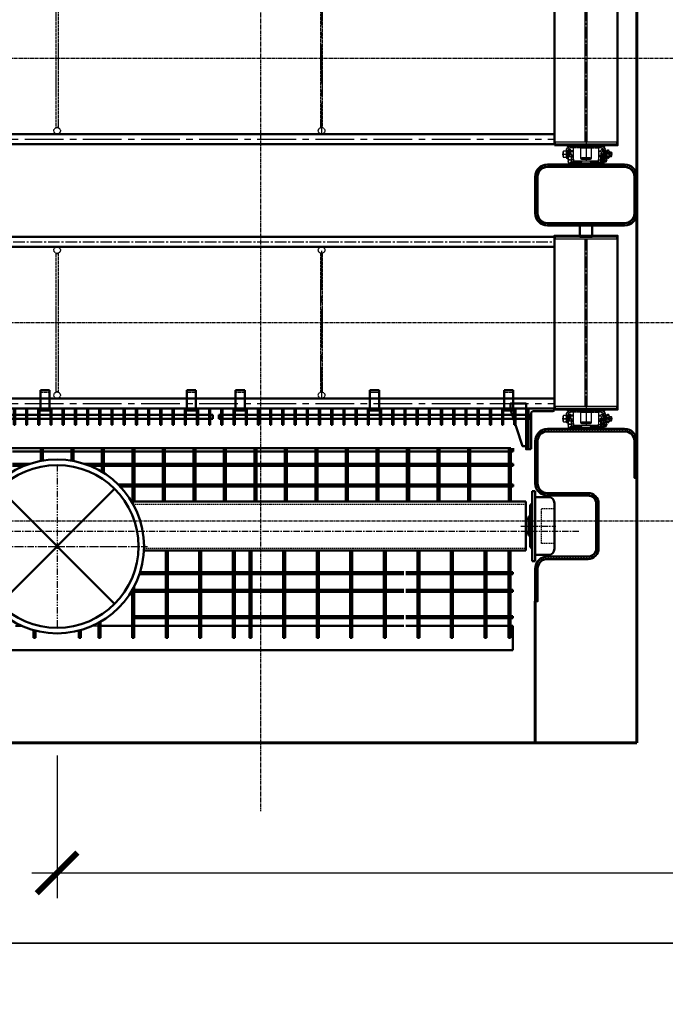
# Model space of a CAD drawing. Header units: millimetres. Extents: x 42975 to 708721, y 118172 to 172014.
# Tile 8 of 256: x 312515 to 315689, y 128886 to 133727. Entities that reach past the tile are written whole.
import ezdxf

# ---------------------------------------------------------------- set-up
doc = ezdxf.new("R2010")
doc.units = ezdxf.units.MM
for name, pattern in [('CENTER', [50.8, 31.75, -6.35, 6.35, -6.35]), ('CENTER2', [28.575, 19.05, -3.175, 3.175, -3.175]), ('HIDDEN', [9.525, 6.35, -3.175]), ('PHANTOM', [63.5, 31.75, -6.35, 6.35, -6.35, 6.35, -6.35]), ('осевая', [50.8, 31.75, -6.35, 6.35, -6.35]), ('штриховая 04-2', [6, 4, -2])]:
    doc.linetypes.add(name, pattern=pattern)
doc.layers.get('Defpoints').update_dxf_attribs({"color": 8})
for name, color, linetype in [('Cen', 5, 'CENTER'), ('Hide', 2, 'HIDDEN'), ('Phan', 5, 'PHANTOM'), ('ОЗиМ Оси', 4, 'CENTER2'), ('ОЗИМ_Размеры', 7, 'Continuous')]:
    doc.layers.add(name, color=color, linetype=linetype)
for name, color, linetype, lineweight in [('ГТО-2_Бетон_060', 3, 'Continuous', 60), ('ГТО-2_Линии_035', 2, 'Continuous', 35), ('ГТО-2_Оси_025', 6, 'осевая', 25), ('ОЗиМ Линии', 7, 'Continuous', 25), ('ОЗиМ Металл', 1, 'Continuous', 50), ('ОЗиМ Металл штрих', 230, 'штриховая 04-2', 25), ('ОЗиМ Размеры', 2, 'Continuous', 25), ('ОЗИМ_Штриховка', 252, 'Continuous', 18)]:
    doc.layers.add(name, color=color, linetype=linetype, lineweight=lineweight)
doc.styles.add('RomanS', font='romans.shx', dxfattribs={"width": 0.7})
doc.dimstyles.new('M100', dxfattribs={"dimscale": 100, "dimtxt": 3, "dimasz": 2, "dimexe": 1.25, "dimexo": 0.625, "dimtad": 3, "dimtoh": 1, "dimdec": 0, "dimtxsty": 'RomanS', "dimblk": 'OBLIQUE', "dimcen": 3, "dimclrt": 2, "dimaunit": 1, "dimadec": 4, "dimazin": 0, "dimtfac": 1, "dimtdec": 0, "dimtmove": 0, "dimatfit": 3, "dimfxl": 1, "dimtfill": 1, "dimarcsym": 0})
doc.dimstyles.new('MOSOBL 1-100 (мм)', dxfattribs={"dimscale": 100, "dimtxt": 3, "dimasz": 2, "dimexe": 1.25, "dimexo": 0.625, "dimtad": 1, "dimdec": 0, "dimzin": 9, "dimtxsty": 'RomanS', "dimblk": 'ARCHTICK', "dimcen": 2.5, "dimdle": 1.25, "dimclrd": 7, "dimclre": 7, "dimclrt": 2, "dimadec": 0, "dimazin": 0, "dimtfac": 1, "dimtdec": 0, "dimtmove": 1, "dimatfit": 3, "dimfxl": 1, "dimtfill": 1, "dimlwd": 25, "dimlwe": 25, "dimarcsym": 0})

# ---------------------------------------------------------------- blocks, each defined once
blk = doc.blocks.new('_Oblique')
at = {"color": 0, "linetype": 'ByBlock', "lineweight": -2}
blk.add_line((-0.5, -0.5), (0.5, 0.5), dxfattribs=at)
blk = doc.blocks.new('*D51')
at = {"layer": 'Defpoints', "color": 0, "transparency": 16777216}
for p in [(370324.6, 134437.2), (307024.6, 128737.2), (370324.6, 121155.3)]:
    blk.add_point(p, dxfattribs=at)
at = {"layer": 'ОЗИМ_Размеры', "color": 0, "lineweight": -2, "transparency": 16777216}
for p, q in [((370324.6, 134374.7), (370324.6, 121030.3)), ((307024.6, 128674.7), (307024.6, 121030.3)), ((307024.6, 121155.3), (370324.6, 121155.3))]:
    blk.add_line(p, q, dxfattribs=at)
at = {"layer": 'ОЗИМ_Размеры', "color": 0, "lineweight": -2, "transparency": 16777216, "xscale": 200, "yscale": 200, "zscale": 200, "rotation": 180}
blk.add_blockref('_Oblique', (307024.6, 121155.3), dxfattribs=at)
at = {"layer": 'ОЗИМ_Размеры', "color": 0, "lineweight": -2, "transparency": 16777216, "xscale": 200, "yscale": 200, "zscale": 200}
blk.add_blockref('_Oblique', (370324.6, 121155.3), dxfattribs=at)
at = {"layer": 'ОЗИМ_Размеры', "color": 2, "transparency": 16777216, "insert": (338674.6, 121367.8), "char_height": 300, "attachment_point": 5, "style": 'RomanS', "bg_fill": 3, "box_fill_scale": 1.1, "bg_fill_color": 256, "bg_fill_true_color": 13158600, "bg_fill_transparency": 0}
blk.add_mtext('63300', dxfattribs=at)
blk = doc.blocks.new('A$C1C0F1248')
at = {"layer": 'Cen'}
for p, q in [((2741.5, -772.7, 0), (-2193.5, -773.1, 0)), ((2456.5, -745.9, 0), (2628.9, -745.9, 0)), ((-274, -845.9, 0), (624.4, -845.9, 0))]:
    blk.add_line(p, q, dxfattribs=at)
at = {"layer": 'Hide'}
for p, q in [((550, -637.9, 0), (2481.5, -637.9, 0)), ((2621.5, -660.9, 0), (2557.8, -660.9, 0)), ((2557.8, -830.9, 0), (2557.8, -660.9, 0)), ((604, -853.9, 0), (2481.5, -853.9, 0)), ((2621.5, -830.9, 0), (2557.8, -830.9, 0))]:
    blk.add_line(p, q, dxfattribs=at)
at = {"layer": 'Phan'}
for p, q in [((96.5, -362.9, 0), (106.5, -362.9, 0)), ((176.5, -445.9, 0), (176.5, -1245.9, 0)), ((-223.5, -845.9, 0), (576.5, -845.9, 0)), ((540.7, -1069.9, 0), (545.5, -1069.9, 0)), ((540.7, -1198.8, 0), (545.5, -1198.8, 0)), ((351.6, -1235.9, 0), (380.5, -1235.9, 0))]:
    blk.add_line(p, q, dxfattribs=at)
at = {"layer": 'ОЗиМ Металл'}
for p, q in [((-2043.5, -362.9, 0), (2396.5, -362.9, 0)), ((-43.5, -378.9, 0), (96.5, -378.9, 0)), ((96.5, -362.9, 0), (96.5, -426, 0)), ((106.5, -424.2, 0), (106.5, -362.9, 0)), ((106.5, -378.9, 0), (246.5, -378.9, 0)), ((256.5, -362.9, 0), (246.5, -362.9, 0)), ((246.5, -424.2, 0), (246.5, -362.9, 0)), ((256.5, -362.9, 0), (256.5, -426, 0)), ((256.5, -378.9, 0), (396.5, -378.9, 0)), ((406.5, -362.9, 0), (396.5, -362.9, 0)), ((396.5, -479.4, 0), (396.5, -362.9, 0)), ((406.5, -362.9, 0), (406.5, -485.6, 0)), ((406.5, -378.9, 0), (546.5, -378.9, 0)), ((556.5, -362.9, 0), (546.5, -362.9, 0)), ((546.5, -625.9, 0), (546.5, -362.9, 0)), ((556.5, -362.9, 0), (556.5, -625.9, 0)), ((556.5, -378.9, 0), (696.5, -378.9, 0)), ((706.5, -362.9, 0), (696.5, -362.9, 0)), ((696.5, -625.9, 0), (696.5, -362.9, 0)), ((706.5, -362.9, 0), (706.5, -625.9, 0)), ((706.5, -378.9, 0), (846.5, -378.9, 0)), ((856.5, -362.9, 0), (846.5, -362.9, 0)), ((846.5, -625.9, 0), (846.5, -362.9, 0)), ((856.5, -362.9, 0), (856.5, -625.9, 0)), ((856.5, -378.9, 0), (996.5, -378.9, 0)), ((1006.5, -362.9, 0), (996.5, -362.9, 0)), ((996.5, -625.9, 0), (996.5, -362.9, 0)), ((1006.5, -362.9, 0), (1006.5, -625.9, 0)), ((1006.5, -378.9, 0), (1146.5, -378.9, 0)), ((1156.5, -362.9, 0), (1146.5, -362.9, 0)), ((1146.5, -625.9, 0), (1146.5, -362.9, 0)), ((1156.5, -362.9, 0), (1156.5, -625.9, 0)), ((1156.5, -378.9, 0), (1446.5, -378.9, 0)), ((1306.5, -362.9, 0), (1296.5, -362.9, 0)), ((1296.5, -625.9, 0), (1296.5, -362.9, 0)), ((1306.5, -362.9, 0), (1306.5, -625.9, 0)), ((1456.5, -362.9, 0), (1446.5, -362.9, 0)), ((1446.5, -625.9, 0), (1446.5, -362.9, 0)), ((1456.5, -362.9, 0), (1456.5, -625.9, 0)), ((1456.5, -378.9, 0), (1596.5, -378.9, 0)), ((1606.5, -362.9, 0), (1596.5, -362.9, 0)), ((1596.5, -625.9, 0), (1596.5, -362.9, 0)), ((1606.5, -362.9, 0), (1606.5, -625.9, 0)), ((1606.5, -378.9, 0), (1746.5, -378.9, 0)), ((1756.5, -362.9, 0), (1746.5, -362.9, 0)), ((1746.5, -625.9, 0), (1746.5, -362.9, 0)), ((1756.5, -362.9, 0), (1756.5, -625.9, 0)), ((1756.5, -378.9, 0), (1896.5, -378.9, 0)), ((1906.5, -362.9, 0), (1896.5, -362.9, 0)), ((1896.5, -625.9, 0), (1896.5, -362.9, 0)), ((1906.5, -362.9, 0), (1906.5, -625.9, 0)), ((1906.5, -378.9, 0), (2396.5, -378.9, 0)), ((2046.5, -625.9, 0), (2046.5, -362.9, 0)), ((2056.5, -362.9, 0), (2056.5, -625.9, 0)), ((2196.5, -625.9, 0), (2196.5, -362.9, 0)), ((2206.5, -362.9, 0), (2206.5, -625.9, 0)), ((2406.5, -362.9, 0), (2396.5, -362.9, 0)), ((2396.5, -625.9, 0), (2396.5, -362.9, 0)), ((2406.5, -362.9, 0), (2406.5, -625.9, 0)), ((2406.5, -378.9, 0), (2418.5, -378.9, 0)), ((2418.5, -362.9, 0), (2418.5, -378.9, 0)), ((-43.5, -439.4, 0), (44.2, -439.4, 0)), ((-43.5, -449.4, 0), (16.7, -449.4, 0)), ((308.9, -439.4, 0), (396.5, -439.4, 0)), ((336.3, -449.4, 0), (396.5, -449.4, 0)), ((406.5, -439.4, 0), (546.5, -439.4, 0)), ((406.5, -449.4, 0), (546.5, -449.4, 0)), ((556.5, -439.4, 0), (696.5, -439.4, 0)), ((556.5, -449.4, 0), (696.5, -449.4, 0)), ((706.5, -439.4, 0), (846.5, -439.4, 0)), ((706.5, -449.4, 0), (846.5, -449.4, 0)), ((856.5, -439.4, 0), (996.5, -439.4, 0)), ((856.5, -449.4, 0), (996.5, -449.4, 0)), ((1006.5, -439.4, 0), (1146.5, -439.4, 0)), ((1006.5, -449.4, 0), (1146.5, -449.4, 0)), ((1156.5, -439.4, 0), (1296.5, -439.4, 0)), ((1156.5, -449.4, 0), (1296.5, -449.4, 0)), ((1306.5, -439.4, 0), (1446.5, -439.4, 0)), ((1306.5, -449.4, 0), (1446.5, -449.4, 0)), ((1456.5, -439.4, 0), (1596.5, -439.4, 0)), ((1456.5, -449.4, 0), (1596.5, -449.4, 0)), ((1606.5, -439.4, 0), (1746.5, -439.4, 0)), ((1606.5, -449.4, 0), (1746.5, -449.4, 0)), ((1756.5, -439.4, 0), (1896.5, -439.4, 0)), ((1756.5, -449.4, 0), (1896.5, -449.4, 0)), ((1906.5, -439.4, 0), (2396.5, -439.4, 0)), ((1906.5, -449.4, 0), (2396.5, -449.4, 0)), ((2418.5, -439.4, 0), (2406.5, -439.4, 0)), ((2418.5, -449.4, 0), (2406.5, -449.4, 0)), ((2418.5, -439.4, 0), (2418.5, -449.4, 0)), ((-106.3, -1128.8, 0), (459.4, -563.1, 0)), ((459.4, -1128.8, 0), (-106.3, -563.1, 0)), ((459.4, -1128.8, 0), (-106.3, -563.1, 0)), ((459.4, -1128.8, 0), (-106.3, -563.1, 0)), ((476.1, -540.9, 0), (546.5, -540.9, 0)), ((485.9, -550.9, 0), (546.5, -550.9, 0)), ((556.5, -540.9, 0), (696.5, -540.9, 0)), ((556.5, -550.9, 0), (696.5, -550.9, 0)), ((706.5, -540.9, 0), (846.5, -540.9, 0)), ((706.5, -550.9, 0), (846.5, -550.9, 0)), ((856.5, -540.9, 0), (996.5, -540.9, 0)), ((856.5, -550.9, 0), (996.5, -550.9, 0)), ((1006.5, -540.9, 0), (1146.5, -540.9, 0)), ((1006.5, -550.9, 0), (1146.5, -550.9, 0)), ((1156.5, -540.9, 0), (1296.5, -540.9, 0)), ((1156.5, -550.9, 0), (1296.5, -550.9, 0)), ((1306.5, -540.9, 0), (1446.5, -540.9, 0)), ((1306.5, -550.9, 0), (1446.5, -550.9, 0)), ((1456.5, -540.9, 0), (1596.5, -540.9, 0)), ((1456.5, -550.9, 0), (1596.5, -550.9, 0)), ((1606.5, -540.9, 0), (1746.5, -540.9, 0)), ((1606.5, -550.9, 0), (1746.5, -550.9, 0)), ((1756.5, -540.9, 0), (1896.5, -540.9, 0)), ((1756.5, -550.9, 0), (1896.5, -550.9, 0)), ((1906.5, -540.9, 0), (2396.5, -540.9, 0)), ((1906.5, -550.9, 0), (2396.5, -550.9, 0)), ((2418.5, -540.9, 0), (2406.5, -540.9, 0)), ((2418.5, -550.9, 0), (2406.5, -550.9, 0)), ((2418.5, -540.9, 0), (2418.5, -550.9, 0)), ((2511.5, -573.9, 0), (2511.5, -745.9, 0)), ((2526.5, -573.9, 0), (2511.5, -573.9, 0)), ((2526.5, -745.9, 0), (2526.5, -573.9, 0)), ((543.1, -625.9, 0), (2481.5, -625.9, 0)), ((2481.5, -865.9, 0), (2481.5, -625.9, 0)), ((2591.5, -603.9, 0), (2526.5, -603.9, 0)), ((2501.5, -643.9, 0), (2511.5, -633.9, 0)), ((2501.5, -643.9, 0), (2501.5, -745.9, 0)), ((2511.5, -633.9, 0), (2511.5, -633.9, 0)), ((2621.5, -745.9, 0), (2621.5, -633.9, 0)), ((2493.5, -710.9, 0), (2481.5, -710.9, 0)), ((2493.5, -698.9, 0), (2493.5, -745.9, 0)), ((2501.5, -698.9, 0), (2493.5, -698.9, 0)), ((2501.5, -745.9, 0), (2501.5, -698.9, 0)), ((2493.5, -792.9, 0), (2493.5, -745.9, 0)), ((2501.5, -847.9, 0), (2501.5, -745.9, 0)), ((2501.5, -745.9, 0), (2501.5, -792.9, 0)), ((2511.5, -917.9, 0), (2511.5, -745.9, 0)), ((2526.5, -745.9, 0), (2526.5, -917.9, 0)), ((2621.5, -745.9, 0), (2621.5, -857.9, 0)), ((2493.5, -780.9, 0), (2481.5, -780.9, 0)), ((2501.5, -792.9, 0), (2493.5, -792.9, 0)), ((603.6, -865.9, 0), (2481.5, -865.9, 0)), ((710.5, -865.9, 0), (710.5, -1295.9, 0)), ((720.5, -1295.9, 0), (720.5, -865.9, 0)), ((875.5, -865.9, 0), (875.5, -1295.9, 0)), ((885.5, -1295.9, 0), (885.5, -865.9, 0)), ((1040.5, -865.9, 0), (1040.5, -1295.9, 0)), ((1050.5, -1295.9, 0), (1050.5, -865.9, 0)), ((1122.5, -865.9, 0), (1122.5, -1295.9, 0)), ((1132.5, -1295.9, 0), (1132.5, -865.9, 0)), ((1287.5, -865.9, 0), (1287.5, -1295.9, 0)), ((1297.5, -1295.9, 0), (1297.5, -865.9, 0)), ((1452.5, -865.9, 0), (1452.5, -1295.9, 0)), ((1462.5, -1295.9, 0), (1462.5, -865.9, 0)), ((1617.5, -865.9, 0), (1617.5, -1295.9, 0)), ((1627.5, -1295.9, 0), (1627.5, -865.9, 0)), ((1782.5, -865.9, 0), (1782.5, -1295.9, 0)), ((1792.5, -1295.9, 0), (1792.5, -865.9, 0)), ((1947.5, -865.9, 0), (1947.5, -1295.9, 0)), ((1957.5, -1295.9, 0), (1957.5, -865.9, 0)), ((2112.5, -865.9, 0), (2112.5, -1295.9, 0)), ((2122.5, -1295.9, 0), (2122.5, -865.9, 0)), ((2277.5, -865.9, 0), (2277.5, -1295.9, 0)), ((2287.5, -1295.9, 0), (2287.5, -865.9, 0)), ((2395.5, -865.9, 0), (2395.5, -1295.9, 0)), ((2405.5, -1295.9, 0), (2405.5, -865.9, 0)), ((2501.5, -847.9, 0), (2511.5, -857.9, 0)), ((2511.5, -857.9, 0), (2511.5, -857.9, 0)), ((2526.5, -917.9, 0), (2511.5, -917.9, 0)), ((2591.5, -887.9, 0), (2526.5, -887.9, 0)), ((581.6, -982.7, 0), (710.5, -982.7, 0)), ((584.8, -972.7, 0), (710.5, -972.7, 0)), ((720.5, -972.7, 0), (875.5, -972.7, 0)), ((720.5, -982.7, 0), (875.5, -982.7, 0)), ((885.5, -972.7, 0), (1040.5, -972.7, 0)), ((885.5, -982.7, 0), (1040.5, -982.7, 0)), ((1050.5, -972.7, 0), (1122.5, -972.7, 0)), ((1050.5, -982.7, 0), (1122.5, -982.7, 0)), ((1132.5, -972.7, 0), (1287.5, -972.7, 0)), ((1132.5, -982.7, 0), (1287.5, -982.7, 0)), ((1297.5, -972.7, 0), (1452.5, -972.7, 0)), ((1297.5, -982.7, 0), (1452.5, -982.7, 0)), ((1462.5, -972.7, 0), (1617.5, -972.7, 0)), ((1462.5, -982.7, 0), (1617.5, -982.7, 0)), ((1627.5, -972.7, 0), (1782.5, -972.7, 0)), ((1627.5, -982.7, 0), (1782.5, -982.7, 0)), ((1792.5, -972.7, 0), (1880.5, -972.7, 0)), ((1792.5, -982.7, 0), (1880.5, -982.7, 0)), ((1890.5, -972.7, 0), (2395.5, -972.7, 0)), ((1890.5, -982.7, 0), (2395.5, -982.7, 0)), ((2405.5, -972.7, 0), (2417.5, -972.7, 0)), ((2405.5, -982.7, 0), (2417.5, -982.7, 0)), ((2417.5, -982.7, 0), (2417.5, -972.7, 0)), ((545.5, -1061.8, 0), (545.5, -1295.9, 0)), ((555.5, -1295.9, 0), (555.5, -1043.7, 0)), ((555.5, -1059.9, 0), (710.5, -1059.9, 0)), ((720.5, -1059.9, 0), (875.5, -1059.9, 0)), ((885.5, -1059.9, 0), (1040.5, -1059.9, 0)), ((1050.5, -1059.9, 0), (1122.5, -1059.9, 0)), ((1132.5, -1059.9, 0), (1287.5, -1059.9, 0)), ((1297.5, -1059.9, 0), (1452.5, -1059.9, 0)), ((1462.5, -1059.9, 0), (1617.5, -1059.9, 0)), ((1627.5, -1059.9, 0), (1782.5, -1059.9, 0)), ((1792.5, -1059.9, 0), (1880.5, -1059.9, 0)), ((1890.5, -1059.9, 0), (2395.5, -1059.9, 0)), ((2405.5, -1059.9, 0), (2417.5, -1059.9, 0)), ((2417.5, -1069.9, 0), (2417.5, -1059.9, 0)), ((555.5, -1069.9, 0), (710.5, -1069.9, 0)), ((720.5, -1069.9, 0), (875.5, -1069.9, 0)), ((885.5, -1069.9, 0), (1040.5, -1069.9, 0)), ((1050.5, -1069.9, 0), (1122.5, -1069.9, 0)), ((1132.5, -1069.9, 0), (1287.5, -1069.9, 0)), ((1297.5, -1069.9, 0), (1452.5, -1069.9, 0)), ((1462.5, -1069.9, 0), (1617.5, -1069.9, 0)), ((1627.5, -1069.9, 0), (1782.5, -1069.9, 0)), ((1792.5, -1069.9, 0), (1880.5, -1069.9, 0)), ((1890.5, -1069.9, 0), (2395.5, -1069.9, 0)), ((2405.5, -1069.9, 0), (2417.5, -1069.9, 0)), ((555.5, -1188.8, 0), (710.5, -1188.8, 0)), ((555.5, -1198.8, 0), (710.5, -1198.8, 0)), ((720.5, -1188.8, 0), (875.5, -1188.8, 0)), ((720.5, -1198.8, 0), (875.5, -1198.8, 0)), ((885.5, -1188.8, 0), (1040.5, -1188.8, 0)), ((885.5, -1198.8, 0), (1040.5, -1198.8, 0)), ((1050.5, -1188.8, 0), (1122.5, -1188.8, 0)), ((1050.5, -1198.8, 0), (1122.5, -1198.8, 0)), ((1132.5, -1188.8, 0), (1287.5, -1188.8, 0)), ((1132.5, -1198.8, 0), (1287.5, -1198.8, 0)), ((1297.5, -1188.8, 0), (1452.5, -1188.8, 0)), ((1297.5, -1198.8, 0), (1452.5, -1198.8, 0)), ((1462.5, -1188.8, 0), (1617.5, -1188.8, 0)), ((1462.5, -1198.8, 0), (1617.5, -1198.8, 0)), ((1627.5, -1188.8, 0), (1782.5, -1188.8, 0)), ((1627.5, -1198.8, 0), (1782.5, -1198.8, 0)), ((1792.5, -1188.8, 0), (1880.5, -1188.8, 0)), ((1792.5, -1198.8, 0), (1880.5, -1198.8, 0)), ((1890.5, -1188.8, 0), (2395.5, -1188.8, 0)), ((1890.5, -1198.8, 0), (2395.5, -1198.8, 0)), ((2405.5, -1188.8, 0), (2417.5, -1188.8, 0)), ((2405.5, -1198.8, 0), (2417.5, -1198.8, 0)), ((2417.5, -1198.8, 0), (2417.5, -1188.8, 0)), ((-27.5, -1235.9, 0), (1.5, -1235.9, 0)), ((60.5, -1295.9, 0), (60.5, -1257.4, 0)), ((292.5, -1295.9, 0), (292.5, -1257.4, 0)), ((380.5, -1221.6, 0), (380.5, -1295.9, 0)), ((390.5, -1295.9, 0), (390.5, -1216, 0)), ((390.5, -1235.9, 0), (545.5, -1235.9, 0)), ((555.5, -1235.9, 0), (710.5, -1235.9, 0)), ((720.5, -1235.9, 0), (875.5, -1235.9, 0)), ((885.5, -1235.9, 0), (1040.5, -1235.9, 0)), ((1050.5, -1235.9, 0), (1122.5, -1235.9, 0)), ((1132.5, -1235.9, 0), (1287.5, -1235.9, 0)), ((1297.5, -1235.9, 0), (1452.5, -1235.9, 0)), ((1462.5, -1235.9, 0), (1617.5, -1235.9, 0)), ((1627.5, -1235.9, 0), (1782.5, -1235.9, 0)), ((1792.5, -1235.9, 0), (1880.5, -1235.9, 0)), ((1890.5, -1235.9, 0), (2395.5, -1235.9, 0)), ((2405.5, -1235.9, 0), (2417.5, -1235.9, 0)), ((2417.5, -1355.9, 0), (2417.5, -1235.9, 0)), ((60.5, -1295.9, 0), (70.5, -1295.9, 0)), ((70.5, -1260.1, 0), (70.5, -1295.9, 0)), ((282.5, -1260.1, 0), (282.5, -1295.9, 0)), ((282.5, -1295.9, 0), (292.5, -1295.9, 0)), ((282.5, -1295.9, 0), (292.5, -1295.9, 0)), ((380.5, -1295.9, 0), (390.5, -1295.9, 0)), ((380.5, -1295.9, 0), (390.5, -1295.9, 0)), ((545.5, -1295.9, 0), (555.5, -1295.9, 0)), ((710.5, -1295.9, 0), (720.5, -1295.9, 0)), ((710.5, -1295.9, 0), (720.5, -1295.9, 0)), ((875.5, -1295.9, 0), (885.5, -1295.9, 0)), ((875.5, -1295.9, 0), (885.5, -1295.9, 0)), ((1040.5, -1295.9, 0), (1050.5, -1295.9, 0)), ((1040.5, -1295.9, 0), (1050.5, -1295.9, 0)), ((1122.5, -1295.9, 0), (1132.5, -1295.9, 0)), ((1122.5, -1295.9, 0), (1132.5, -1295.9, 0)), ((1287.5, -1295.9, 0), (1297.5, -1295.9, 0)), ((1452.5, -1295.9, 0), (1462.5, -1295.9, 0)), ((1617.5, -1295.9, 0), (1627.5, -1295.9, 0)), ((1782.5, -1295.9, 0), (1792.5, -1295.9, 0)), ((1947.5, -1295.9, 0), (1957.5, -1295.9, 0)), ((2112.5, -1295.9, 0), (2122.5, -1295.9, 0)), ((2277.5, -1295.9, 0), (2287.5, -1295.9, 0)), ((2395.5, -1295.9, 0), (2405.5, -1295.9, 0)), ((-2064.5, -1355.9, 0), (2417.5, -1355.9, 0))]:
    blk.add_line(p, q, dxfattribs=at)
for radius in [427.5, 400]:
    blk.add_circle((176.5, -845.9, 0), radius, dxfattribs=at)
for centre, start, end in [((2591.5, -633.9, 0), 0, 90), ((2591.5, -857.9, 0), 270, 0)]:
    blk.add_arc(centre, 30, start, end, dxfattribs=at)
blk = doc.blocks.new('Блок крепления панели ст')
at = {"layer": 'ОЗиМ Металл'}
for p, q in [((-16742.7, -79.6), (-16742.7, -179.6)), ((-16697.7, -79.6), (-16742.7, -79.6)), ((-16697.7, -79.6), (-16697.7, -179.6)), ((-16697.7, -179.6), (-16742.7, -179.6))]:
    blk.add_line(p, q, dxfattribs=at)
at = {"layer": 'ОЗиМ Металл штрих'}
blk.add_line((-16697.7, -89.6), (-16742.7, -89.6), dxfattribs=at)
blk = doc.blocks.new('ОЗиМ_Реш.план')
at = {"layer": 'ОЗиМ Металл'}
for p, q in [((5, 53.5), (17, 53.5)), ((5, 53.5), (5, 33.5)), ((17, 83.5), (17, 3.5)), ((17, 83.5), (23, 83.5)), ((23, 3.5), (23, 83.5)), ((23, 53.5), (77, 53.5)), ((77, 83.5), (77, 3.5)), ((77, 83.5), (83, 83.5)), ((83, 3.5), (83, 83.5)), ((83, 53.5), (137, 53.5)), ((137, 83.5), (137, 3.5)), ((137, 83.5), (143, 83.5)), ((143, 3.5), (143, 83.5)), ((143, 53.5), (197, 53.5)), ((197, 83.5), (197, 3.5)), ((197, 83.5), (203, 83.5)), ((203, 3.5), (203, 83.5)), ((203, 53.5), (257, 53.5)), ((257, 83.5), (257, 3.5)), ((257, 83.5), (263, 83.5)), ((263, 3.5), (263, 83.5)), ((263, 53.5), (317, 53.5)), ((317, 83.5), (317, 3.5)), ((317, 83.5), (323, 83.5)), ((323, 3.5), (323, 83.5)), ((323, 53.5), (377, 53.5)), ((377, 83.5), (377, 3.5)), ((377, 83.5), (383, 83.5)), ((383, 3.5), (383, 83.5)), ((383, 53.5), (437, 53.5)), ((437, 83.5), (437, 3.5)), ((437, 83.5), (443, 83.5)), ((443, 3.5), (443, 83.5)), ((443, 53.5), (497, 53.5)), ((497, 83.5), (497, 3.5)), ((497, 83.5), (503, 83.5)), ((503, 3.5), (503, 83.5)), ((503, 53.5), (557, 53.5)), ((557, 83.5), (557, 3.5)), ((557, 83.5), (563, 83.5)), ((563, 3.5), (563, 83.5)), ((563, 53.5), (617, 53.5)), ((617, 83.5), (617, 3.5)), ((617, 83.5), (623, 83.5)), ((623, 3.5), (623, 83.5)), ((623, 53.5), (677, 53.5)), ((677, 83.5), (677, 3.5)), ((677, 83.5), (683, 83.5)), ((683, 3.5), (683, 83.5)), ((683, 53.5), (737, 53.5)), ((737, 83.5), (737, 3.5)), ((737, 83.5), (743, 83.5)), ((743, 3.5), (743, 83.5)), ((743, 53.5), (797, 53.5)), ((797, 83.5), (797, 3.5)), ((797, 83.5), (803, 83.5)), ((803, 3.5), (803, 83.5)), ((803, 53.5), (857, 53.5)), ((857, 83.5), (857, 3.5)), ((857, 83.5), (863, 83.5)), ((863, 3.5), (863, 83.5)), ((863, 53.5), (917, 53.5)), ((917, 83.5), (917, 3.5)), ((917, 83.5), (923, 83.5)), ((923, 3.5), (923, 83.5)), ((923, 53.5), (977, 53.5)), ((977, 83.5), (977, 3.5)), ((977, 83.5), (983, 83.5)), ((983, 3.5), (983, 83.5)), ((983, 53.5), (1037, 53.5)), ((1037, 83.5), (1037, 3.5)), ((1037, 83.5), (1043, 83.5)), ((1043, 3.5), (1043, 83.5)), ((1043, 53.5), (1097, 53.5)), ((1097, 83.5), (1097, 3.5)), ((1097, 83.5), (1103, 83.5)), ((1103, 3.5), (1103, 83.5)), ((1103, 53.5), (1157, 53.5)), ((1157, 83.5), (1157, 3.5)), ((1157, 83.5), (1163, 83.5)), ((1163, 3.5), (1163, 83.5)), ((1163, 53.5), (1217, 53.5)), ((1217, 83.5), (1217, 3.5)), ((1217, 83.5), (1223, 83.5)), ((1223, 3.5), (1223, 83.5)), ((1223, 53.5), (1277, 53.5)), ((1277, 83.5), (1277, 3.5)), ((1277, 83.5), (1283, 83.5)), ((1283, 3.5), (1283, 83.5)), ((1283, 53.5), (1337, 53.5)), ((1337, 83.5), (1337, 3.5)), ((1337, 83.5), (1343, 83.5)), ((1343, 3.5), (1343, 83.5)), ((1343, 53.5), (1397, 53.5)), ((1397, 83.5), (1397, 3.5)), ((1397, 83.5), (1403, 83.5)), ((1403, 3.5), (1403, 83.5)), ((1403, 53.5), (1457, 53.5)), ((1457, 83.5), (1457, 3.5)), ((1457, 83.5), (1463, 83.5)), ((1463, 3.5), (1463, 83.5)), ((1463, 53.5), (1517, 53.5)), ((1517, 83.5), (1517, 3.5)), ((1517, 83.5), (1523, 83.5)), ((1523, 3.5), (1523, 83.5)), ((1535, 53.5), (1523, 53.5)), ((1535, 53.5), (1535, 33.5)), ((5, 33.5), (17, 33.5)), ((17, 3.5), (23, 3.5)), ((23, 33.5), (77, 33.5)), ((77, 3.5), (83, 3.5)), ((83, 33.5), (137, 33.5)), ((137, 3.5), (143, 3.5)), ((143, 33.5), (197, 33.5)), ((197, 3.5), (203, 3.5)), ((203, 33.5), (257, 33.5)), ((257, 3.5), (263, 3.5)), ((263, 33.5), (317, 33.5)), ((317, 3.5), (323, 3.5)), ((323, 33.5), (377, 33.5)), ((377, 3.5), (383, 3.5)), ((383, 33.5), (437, 33.5)), ((437, 3.5), (443, 3.5)), ((443, 33.5), (497, 33.5)), ((497, 3.5), (503, 3.5)), ((503, 33.5), (557, 33.5)), ((557, 3.5), (563, 3.5)), ((563, 33.5), (617, 33.5)), ((617, 3.5), (623, 3.5)), ((623, 33.5), (677, 33.5)), ((677, 3.5), (683, 3.5)), ((683, 33.5), (737, 33.5)), ((737, 3.5), (743, 3.5)), ((743, 33.5), (797, 33.5)), ((797, 3.5), (803, 3.5)), ((803, 33.5), (857, 33.5)), ((857, 3.5), (863, 3.5)), ((863, 33.5), (917, 33.5)), ((917, 3.5), (923, 3.5)), ((923, 33.5), (977, 33.5)), ((977, 3.5), (983, 3.5)), ((983, 33.5), (1037, 33.5)), ((1037, 3.5), (1043, 3.5)), ((1043, 33.5), (1097, 33.5)), ((1097, 3.5), (1103, 3.5)), ((1103, 33.5), (1157, 33.5)), ((1157, 3.5), (1163, 3.5)), ((1163, 33.5), (1217, 33.5)), ((1217, 3.5), (1223, 3.5)), ((1223, 33.5), (1277, 33.5)), ((1277, 3.5), (1283, 3.5)), ((1283, 33.5), (1337, 33.5)), ((1337, 3.5), (1343, 3.5)), ((1343, 33.5), (1397, 33.5)), ((1397, 3.5), (1403, 3.5)), ((1403, 33.5), (1457, 33.5)), ((1457, 3.5), (1463, 3.5)), ((1463, 33.5), (1517, 33.5)), ((1517, 3.5), (1523, 3.5)), ((1535, 33.5), (1523, 33.5))]:
    blk.add_line(p, q, dxfattribs=at)
at = {"layer": 'ОЗиМ Оси'}
for p, q in [((20, 0), (20, 86.7)), ((80, 0), (80, 86.7)), ((140, 0), (140, 86.7)), ((200, 0), (200, 86.7)), ((260, 0), (260, 86.7)), ((320, 0), (320, 86.7)), ((380, 0), (380, 86.7)), ((440, 0), (440, 86.7)), ((500, 0), (500, 86.7)), ((560, 0), (560, 86.7)), ((620, 0), (620, 86.7)), ((680, 0), (680, 86.7)), ((740, 0), (740, 86.7)), ((800, 0), (800, 86.7)), ((860, 0), (860, 86.7)), ((920, 0), (920, 86.7)), ((980, 0), (980, 86.7)), ((1040, 0), (1040, 86.7)), ((1100, 0), (1100, 86.7)), ((1160, 0), (1160, 86.7)), ((1220, 0), (1220, 86.7)), ((1280, 0), (1280, 86.7)), ((1340, 0), (1340, 86.7)), ((1400, 0), (1400, 86.7)), ((1460, 0), (1460, 86.7)), ((1520, 0), (1520, 86.7))]:
    blk.add_line(p, q, dxfattribs=at)
blk = doc.blocks.new('A$C4CA01584')
blk.add_line((58.9, 130.3), (62.4, 127.3))
at = {"layer": 'ОЗиМ Линии'}
for p, q in [((12.4, 120), (7.4, 115)), ((7.4, 85), (7.4, 115)), ((8.3, 115.9), (30.4, 115.9)), ((12.4, 120), (30.4, 120)), ((12.4, 80), (12.4, 120)), ((30.4, 127.3), (33.9, 130.3)), ((30.4, 73.3), (30.4, 127.3)), ((33.9, 130.3), (58.9, 130.3)), ((33.9, 100.3), (58.9, 100.3)), ((42.4, 146.1), (42.4, 130.3)), ((50.4, 146.1), (42.4, 146.1)), ((50.4, 130.3), (50.4, 146.1)), ((62.4, 63.2), (62.4, 137.1)), ((68.4, 137.1), (62.4, 137.1)), ((68.4, 137.1), (68.4, 137.1)), ((68.5, 64.9), (68.4, 134)), ((68.4, 134), (84.4, 134)), ((84.4, 134), (84.5, 75)), ((90.2, 120.5), (84.5, 120.5)), ((90.2, 75), (90.1, 137.5)), ((90.1, 137.5), (96.1, 137.5)), ((96.2, 123.8), (96.1, 143.1)), ((96.1, 143.1), (112.1, 143.1)), ((96.2, 123.8), (96.2, 91)), ((112.2, 123.8), (112.1, 143.1)), ((138.4, 134.9), (112.1, 134.9)), ((112.2, 123.8), (112.2, 108.1)), ((112.2, 107.8), (112.2, 75)), ((114.4, 180), (415, 180.2)), ((114.4, 164), (138.2, 164)), ((138.2, 164), (138.2, 180)), ((138.2, 164), (138.3, 44)), ((138.2, 164), (138.2, 134.4)), ((312.2, 164.1), (212.2, 164)), ((212.2, 164), (212.2, 60)), ((312.2, 60.1), (312.2, 164.1)), ((386.2, 164.1), (386.2, 180.2)), ((386.3, 44.1), (386.2, 164.1)), ((386.2, 164.1), (414.3, 164.1)), ((386.4, 134.9), (411.7, 135)), ((411.8, 108.7), (411.8, 143.7)), ((411.8, 143.7), (427.7, 143.7)), ((411.8, 108.7), (411.8, 76.1)), ((414.3, 164.1), (415, 164.1)), ((427.6, 137.5), (434.1, 137.5)), ((427.7, 143.7), (427.7, 76.1)), ((434.1, 137.5), (434.1, 101.1)), ((434.1, 121.2), (439.4, 121.2)), ((434.1, 101.1), (434.1, 74.6)), ((439.4, 134.7), (439.4, 60.8)), ((439.7, 134.3), (455.4, 134.3)), ((455.4, 134.8), (455.4, 60.8)), ((455.4, 128.1), (458.9, 131.1)), ((455.4, 74.1), (455.4, 128.1)), ((458.9, 131.1), (484, 131.1)), ((484, 101.1), (458.9, 101.1)), ((484, 131.1), (487.4, 128.1)), ((487.4, 128.1), (487.4, 74.1)), ((12.4, 80), (7.4, 85)), ((8.5, 83.9), (30.4, 83.9)), ((30.4, 80), (12.4, 80)), ((33.9, 70.3), (30.4, 73.3)), ((58.9, 70.3), (33.9, 70.3)), ((42.4, 62), (42.4, 70.1)), ((50.4, 70.3), (50.4, 62.4)), ((62.4, 73.3), (58.9, 70.3)), ((64.1, 64.9), (59.1, 59.9)), ((59.1, 29.9), (59.1, 59.9)), ((64.1, 24.9), (59.1, 29.9)), ((60, 60.8), (82.1, 60.8)), ((60.2, 28.8), (82.1, 28.8)), ((64.1, 64.9), (82.1, 64.9)), ((64.1, 24.9), (64.1, 64.9)), ((82.1, 24.9), (64.1, 24.9)), ((82.1, 72), (85.6, 75)), ((82.1, 18), (82.1, 72)), ((85.6, 15), (82.1, 18)), ((90.2, 80.5), (84.5, 80.5)), ((85.6, 75), (110.6, 75)), ((102.1, 15), (85.6, 15)), ((94.1, 90.8), (94.1, 75)), ((102.1, 90.8), (94.1, 90.8)), ((94.1, 6.6), (94.1, 14.8)), ((102.1, 75), (102.1, 90.8)), ((102.1, 0), (102.1, 18.4)), ((102.1, 15), (102.1, 7)), ((102.1, 7.5), (422.1, 7.6)), ((422.1, 0.1), (102.1, 0)), ((120.1, 20.4), (102.2, 20.4)), ((110.6, 75), (114.1, 72)), ((114.1, 82), (114.1, 20.4)), ((120.1, 82), (114.1, 82)), ((114.1, 72), (114.1, 20.4)), ((136.1, 90), (120.1, 90)), ((120.1, 90), (120.1, 13.9)), ((120.1, 74.2), (136.1, 74.2)), ((136.1, 24), (120.1, 24)), ((120.1, 13.9), (404.1, 13.9)), ((136.1, 24), (136.1, 90)), ((212.1, 24), (136.1, 24)), ((148.3, 34), (376.3, 34.1)), ((302.1, 70.7), (222.1, 70.7)), ((222.1, 56.6), (222.1, 70.6)), ((222.1, 56.6), (222.1, 50)), ((302.1, 64.3), (222.2, 64.2)), ((222.2, 55.4), (302.1, 55.4)), ((222.2, 50), (302.2, 50)), ((302.1, 55.4), (302.1, 70.7)), ((302.1, 50), (302.1, 55.4)), ((388.1, 24.1), (312.1, 24)), ((404.1, 90.1), (388.1, 90.1)), ((388.1, 90.1), (388.1, 24.1)), ((388.1, 73.8), (404.1, 73.8)), ((388.1, 24.1), (404.1, 24.1)), ((404.1, 20.5), (404.1, 90.1)), ((404.1, 72.9), (407.6, 75.9)), ((404.1, 13.9), (404.1, 72.9)), ((404.1, 20.5), (422.1, 20.5)), ((407.6, 75.9), (432.6, 75.9)), ((432.6, 45.9), (407.6, 45.9)), ((422.1, 20.5), (422.1, 0.1)), ((432.6, 15.9), (422.1, 15.9)), ((432.6, 75.9), (436.1, 72.9)), ((436.1, 18.9), (432.6, 15.9)), ((433.9, 81.2), (439.6, 81.2)), ((436.1, 72.9), (436.1, 18.9)), ((439.7, 60.8), (455.4, 60.8)), ((458.9, 71.1), (455.4, 74.1)), ((484, 71.1), (458.9, 71.1)), ((487.4, 74.1), (484, 71.1))]:
    blk.add_line(p, q, dxfattribs=at)
for centre, radius, start, end in [((64.6, 115.3), 34.2, 154.00602, 206.02166), ((64.6, 85.3), 34.2, 154.00602, 206.02166), ((28.2, 115.3), 34.2, 334.00602, 26.02166), ((28.2, 85.3), 34.2, 334.00602, 26.02166), ((114.4, 134), 46, 90.01384, 180.01384), ((114.4, 134), 30, 90.01384, 180.01384), ((409.4, 134.6), 30, 0.21337, 79.60443), ((409.4, 134.6), 46, 0.21337, 82.98353), ((489.6, 116.1), 34.2, 154.00602, 206.02166), ((489.6, 86.1), 34.2, 154.00602, 206.02166), ((453.2, 116.1), 34.2, 334.00602, 26.02166), ((453.2, 86.1), 34.2, 334.00602, 26.02166), ((46.4, 62.1), 4.01, 181.9023, 4.23628), ((116.3, 60), 34.2, 154.00602, 206.02166), ((116.3, 30), 34.2, 154.00602, 206.02166), ((98.1, 6.7), 4.01, 181.9023, 4.23628), ((79.9, 60), 34.2, 334.00602, 26.02166), ((79.9, 30), 34.2, 343.77782, 26.02166), ((148.3, 44), 10, 180.01384, 270.01384), ((212.1, 34), 10, 270.01384, 0.01384), ((222.2, 60), 10, 180.01383, 270.01383), ((312.1, 34), 10, 180.01384, 270.01384), ((302.2, 60), 10, 270.01384, 0.01384), ((376.3, 44.1), 10, 270.01384, 0.01384), ((438.3, 60.9), 34.2, 154.00602, 206.02166), ((438.3, 30.9), 34.2, 154.00602, 197.73668), ((401.9, 60.9), 34.2, 334.00602, 26.02166), ((401.9, 30.9), 34.2, 334.00602, 26.02166)]:
    blk.add_arc(centre, radius, start, end, dxfattribs=at)
at = {"layer": 'ОЗиМ Металл'}
for p, q in [((85.6, 45), (110.6, 45)), ((102.1, 18.4), (102.1, 20.4)), ((102.2, 20.4), (102.1, 20.4)), ((102.1, 20.4), (102.1, 20.4)), ((302.1, 34), (302.1, 34)), ((439.4, 60.8), (440.2, 60.8))]:
    blk.add_line(p, q, dxfattribs=at)
at = {"layer": 'ОЗиМ Металл штрих', "ltscale": 0.5}
for p, q in [((42.4, 70.1), (42.4, 130.3)), ((50.4, 70.3), (50.4, 130.3)), ((112.3, 124.4), (138.2, 124.4)), ((386.4, 124.5), (411.8, 124.6)), ((94.1, 14.8), (94.1, 75)), ((102.1, 15), (102.1, 75)), ((136.1, 24), (136.1, 13.9)), ((388.1, 24.1), (388.1, 13.9))]:
    blk.add_line(p, q, dxfattribs=at)
at = {"layer": 'ОЗиМ Металл штрих', "ltscale": 0.8}
for p, q in [((212.2, 164), (138.2, 164)), ((312.2, 164.1), (386.2, 164.1))]:
    blk.add_line(p, q, dxfattribs=at)
at = {"layer": 'ОЗиМ Оси', "ltscale": 0.5}
for p, q in [((0, 100.3), (141.4, 100.4)), ((496, 101.2), (384, 101.1)), ((144.6, 45.2), (49.3, 45.2)), ((377.4, 45.9), (445.2, 45.9))]:
    blk.add_line(p, q, dxfattribs=at)
blk = doc.blocks.new('A$C248B62E5')
at = {"layer": 'ОЗиМ Металл'}
blk.add_line((-533.5, -400), (-533.5, -600), dxfattribs=at)
blk.add_lwpolyline([(-275, 500, 0.414214), (-280, 495), (-280, 445.1), (-220, 445.1), (-220, 495, 0.414214), (-225, 500)], format="xyb", close=True, dxfattribs=at)
for points in [[(-405, 445.1), (-5295, 445.1)], [(-405, 395.1), (-5295, 395.1)], [(-5295, -350), (-405, -350)], [(-544.7, -585), (-562, -585), (-622, -405), (-622, -375), (-544.7, -375), (-544.7, -400), (-544.7, -400)], [(-405, -400), (-5295, -400)], [(-339.8, -405), (-339.8, -410), (-159.8, -410), (-159.8, -405)]]:
    blk.add_lwpolyline(points, dxfattribs=at)
blk.add_lwpolyline([(-405, -405), (-95, -405), (-95, 450.1), (-405, 450.1)], close=True, dxfattribs=at)
blk.add_lwpolyline([(-544.7, -400), (-544.7, -600), (-532, -600), (-524.7, -600, 0.414214), (-520, -595.3), (-520, -426, -0.414214), (-506, -412), (-411.7, -412, 0.414214), (-407, -407.3), (-407, -400)], format="xyb", dxfattribs=at)
at = {"layer": 'ОЗиМ Металл штрих', "ltscale": 0.7}
blk.add_line((-532, -400), (-532, -600), dxfattribs=at)
for points in [[(-400, 445.1), (-100, 445.1), (-100, 433.1), (-400, 433.1)], [(-255, -388), (-245, -388), (-245, 433.1), (-255, 433.1)], [(-400, -388), (-100, -388), (-100, -400), (-400, -400)]]:
    blk.add_lwpolyline(points, close=True, dxfattribs=at)
at = {"layer": 'ОЗиМ Металл штрих'}
for points in [[(-2855, 363.1), (-2845, 363.1), (-2845, -318), (-2855, -318)], [(-1545, 363.1), (-1555, 363.1), (-1555, -318), (-1545, -318)]]:
    blk.add_lwpolyline(points, close=True, dxfattribs=at)
for centre in [(-2850, 379.1), (-1550, 379.1), (-2850, -334), (-1550, -334)]:
    blk.add_circle(centre, 16, dxfattribs=at)
at = {"layer": 'ОЗиМ Оси', "ltscale": 3}
for p, q in [((-5295, 420.1), (-405, 420.1)), ((-250, 434), (-250, -500))]:
    blk.add_line(p, q, dxfattribs=at)
at = {"layer": 'ОЗиМ Оси', "ltscale": 10}
for p, q in [((-1550, 375.1), (-1550, -350)), ((-5295, -375), (-405, -375))]:
    blk.add_line(p, q, dxfattribs=at)
at = {"xscale": -0.5, "yscale": 0.5, "zscale": 0.5, "rotation": 0.02767813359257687}
blk.add_blockref('A$C4CA01584', (-119, -500), dxfattribs=at)
at = {"layer": 'ОЗиМ Линии', "xscale": -1}
for p in [(-19630.2, -230.4), (-18910.2, -230.4), (-18670.2, -230.4), (-18010.2, -230.4), (-17350.2, -230.4)]:
    blk.add_blockref('Блок крепления панели ст', p, dxfattribs=at)
at = {"layer": 'ОЗиМ Размеры'}
for p in [(-3620, -483.5), (-2060, -483.5)]:
    blk.add_blockref('ОЗиМ_Реш.план', p, dxfattribs=at)
blk = doc.blocks.new('lmjkj')
at = {"layer": 'ОЗиМ Металл'}
blk.add_lwpolyline([(315895.3, 117287.6), (316205.3, 117287.6), (316205.3, 118142.7), (315895.3, 118142.7)], close=True, dxfattribs=at)
for points in [[(311005.3, 117342.6), (315895.3, 117342.6)], [(315895.3, 117292.6), (311005.3, 117292.6)], [(315960.5, 117287.6), (315960.5, 117282.6), (316140.5, 117282.6), (316140.5, 117287.6)]]:
    blk.add_lwpolyline(points, dxfattribs=at)
at = {"layer": 'ОЗиМ Металл штрих', "ltscale": 0.7}
for points in [[(316045.3, 117304.6), (316055.3, 117304.6), (316055.3, 118125.7), (316045.3, 118125.7)], [(315900.3, 117304.6), (316200.3, 117304.6), (316200.3, 117292.6), (315900.3, 117292.6)]]:
    blk.add_lwpolyline(points, close=True, dxfattribs=at)
at = {"layer": 'ОЗиМ Металл штрих'}
for points in [[(313445.3, 118055.7), (313455.3, 118055.7), (313455.3, 117374.6), (313445.3, 117374.6)], [(314755.3, 118055.7), (314745.3, 118055.7), (314745.3, 117374.6), (314755.3, 117374.6)]]:
    blk.add_lwpolyline(points, close=True, dxfattribs=at)
for centre in [(313450.3, 117358.6), (314750.3, 117358.6)]:
    blk.add_circle(centre, 16, dxfattribs=at)
at = {"layer": 'ОЗиМ Оси', "ltscale": 3}
blk.add_line((316050.3, 118126.6), (316050.3, 117192.6), dxfattribs=at)
at = {"layer": 'ОЗиМ Оси', "ltscale": 10}
for p, q in [((314750.3, 118067.7), (314750.3, 117342.6)), ((311005.3, 117317.6), (315895.3, 117317.6))]:
    blk.add_line(p, q, dxfattribs=at)
at = {"xscale": -0.5, "yscale": 0.5, "zscale": 0.5, "rotation": 0.02767813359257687}
blk.add_blockref('A$C4CA01584', (316181.3, 117192.6), dxfattribs=at)
blk = doc.blocks.new('_ArchTick')
at = {"color": 0, "linetype": 'ByBlock', "const_width": 0.15}
blk.add_lwpolyline([(-0.5, -0.5), (0.5, 0.5)], dxfattribs=at)
blk = doc.blocks.new('*D732')
at = {"color": 7, "lineweight": 25, "transparency": 16777216}
for p, q in [((312699.5, 130109.7), (312699.5, 129407.1)), ((312574.5, 129532.1), (319699.6, 129532.1)), ((319574.6, 129537.2), (319574.6, 129407.1))]:
    blk.add_line(p, q, dxfattribs=at)
at = {"layer": 'Defpoints', "color": 0, "transparency": 16777216}
for p in [(312699.5, 130172.2), (319574.6, 129599.7), (319574.6, 129532.1)]:
    blk.add_point(p, dxfattribs=at)
at = {"color": 7, "lineweight": 25, "transparency": 16777216, "xscale": 200, "yscale": 200, "zscale": 200, "rotation": 180}
blk.add_blockref('_ArchTick', (312699.5, 129532.1), dxfattribs=at)
at = {"color": 7, "lineweight": 25, "transparency": 16777216, "xscale": 200, "yscale": 200, "zscale": 200}
blk.add_blockref('_ArchTick', (319574.6, 129532.1), dxfattribs=at)
at = {"color": 2, "transparency": 16777216, "insert": (316137, 129744.6), "char_height": 300, "attachment_point": 5, "style": 'RomanS', "bg_fill": 3, "box_fill_scale": 1.1, "bg_fill_color": 256, "bg_fill_true_color": 13158600, "bg_fill_transparency": 0}
blk.add_mtext('6875', dxfattribs=at)

msp = doc.modelspace()

# ---------------------------------------------------------------- linework, layer by layer
at = {"layer": 'ГТО-2_Линии_035', "color": 2}
msp.add_line((307854.6, 129187.2), (359524.6, 129187.2), dxfattribs=at)

# ---------------------------------------------------------------- next in the draw order: dimensions: what is measured, and where the dimension line sits
at = {"layer": 'ОЗИМ_Размеры'}
dim = msp.add_linear_dim(base=(370324.6, 121155.3), p1=(307024.6, 128737.2), p2=(370324.6, 134437.2), dimstyle='M100', dxfattribs=at)
dim.commit()
dim.dimension.update_dxf_attribs({"geometry": '*D51', "text_midpoint": (338674.6, 121367.8)})

# ---------------------------------------------------------------- next in the draw order: hatches: boundary and pattern name
at = {"layer": 'ОЗИМ_Штриховка'}
h = msp.add_hatch(dxfattribs=at)
h.set_pattern_fill('ANSI31', color=256, scale=3, angle=180)
h.set_pattern_definition([(225, (291592.623, 103330.236), (6.735192, -6.735192), [])])
edge = h.paths.add_edge_path()
edge.add_line((315049.5, 132774.7), (315049.5, 132954.7))
edge.add_arc((315109.5, 132954.7), 60, 90, 180, ccw=False)
edge.add_line((315109.5, 133014.7), (315489.5, 133014.7))
edge.add_arc((315489.5, 132954.7), 60, 0, 90, ccw=False)
edge.add_line((315549.5, 132954.7), (315549.5, 132774.7))
edge.add_line((315549.5, 132774.7), (315537.5, 132774.7))
edge.add_line((315537.5, 132774.7), (315537.5, 132954.7))
edge.add_arc((315489.5, 132954.7), 48, 0, 90)
edge.add_line((315489.5, 133002.7), (315109.5, 133002.7))
edge.add_arc((315109.5, 132954.7), 48, 90, 180)
edge.add_line((315061.5, 132954.7), (315061.5, 132774.7))
edge.add_line((315061.5, 132774.7), (315049.5, 132774.7))
h = msp.add_hatch(dxfattribs=at)
h.set_pattern_fill('ANSI31', color=256, scale=3, angle=90)
h.set_pattern_definition([(135, (291302.164, 102030.236), (-6.735192, -6.735192), [])])
edge = h.paths.add_edge_path()
edge.add_line((315049.5, 132954.7), (315049.5, 132774.7))
edge.add_arc((315109.5, 132774.7), 60, 180, 270)
edge.add_line((315109.5, 132714.7), (315489.5, 132714.7))
edge.add_arc((315489.5, 132774.7), 60, 270, 360)
edge.add_line((315549.5, 132774.7), (315549.5, 132954.7))
edge.add_line((315549.5, 132954.7), (315537.5, 132954.7))
edge.add_line((315537.5, 132954.7), (315537.5, 132774.7))
edge.add_arc((315489.5, 132774.7), 48, -90, 0, ccw=False)
edge.add_line((315489.5, 132726.7), (315109.5, 132726.7))
edge.add_arc((315109.5, 132774.7), 48, 180, 270, ccw=False)
edge.add_line((315061.5, 132774.7), (315061.5, 132954.7))
edge.add_line((315061.5, 132954.7), (315049.5, 132954.7))
h = msp.add_hatch(dxfattribs=at)
h.set_pattern_fill('ANSI31', color=256, scale=3, angle=180)
h.set_pattern_definition([(225, (291592.623, 102030.236), (6.735192, -6.735192), [])])
edge = h.paths.add_edge_path()
edge.add_line((315049.5, 131474.7), (315049.5, 131654.7))
edge.add_arc((315109.5, 131654.7), 60, 90, 180, ccw=False)
edge.add_line((315109.5, 131714.7), (315489.5, 131714.7))
edge.add_arc((315489.5, 131654.7), 60, 0, 90, ccw=False)
edge.add_line((315549.5, 131654.7), (315549.5, 131474.7))
edge.add_line((315549.5, 131474.7), (315537.5, 131474.7))
edge.add_line((315537.5, 131474.7), (315537.5, 131654.7))
edge.add_arc((315489.5, 131654.7), 48, 0, 90)
edge.add_line((315489.5, 131702.7), (315109.5, 131702.7))
edge.add_arc((315109.5, 131654.7), 48, 90, 180)
edge.add_line((315061.5, 131654.7), (315061.5, 131474.7))
edge.add_line((315061.5, 131474.7), (315049.5, 131474.7))
h = msp.add_hatch(dxfattribs=at)
h.set_pattern_fill('ANSI31', color=256, scale=3, angle=90)
h.set_pattern_definition([(135, (291302.164, 102210.236), (-6.735192, -6.735192), [])])
edge = h.paths.add_edge_path()
edge.add_arc((315309.5, 131127.2), 40, -90, 0, ccw=False)
edge.add_line((315309.5, 131087.2), (315109.5, 131087.2))
edge.add_arc((315109.5, 131027.2), 60, 90, 180)
edge.add_line((315049.5, 131027.2), (315049.5, 130867.2))
edge.add_line((315049.5, 130867.2), (315061.5, 130867.2))
edge.add_line((315061.5, 130867.2), (315061.5, 131027.2))
edge.add_arc((315109.5, 131027.2), 48, 90, 180, ccw=False)
edge.add_line((315109.5, 131075.2), (315309.5, 131075.2))
edge.add_arc((315309.5, 131127.2), 52, 270, 360)
edge.add_line((315361.5, 131127.2), (315361.5, 131347.2))
edge.add_arc((315309.5, 131347.2), 52, 0, 90)
edge.add_line((315309.5, 131399.2), (315109.5, 131399.2))
edge.add_arc((315109.5, 131447.2), 48, 180, 270, ccw=False)
edge.add_line((315061.5, 131447.2), (315061.5, 131607.2))
edge.add_line((315061.5, 131607.2), (315049.5, 131607.2))
edge.add_line((315049.5, 131607.2), (315049.5, 131447.2))
edge.add_arc((315109.5, 131447.2), 60, 180, 270)
edge.add_line((315109.5, 131387.2), (315309.5, 131387.2))
edge.add_arc((315309.5, 131347.2), 40, 0, 90, ccw=False)
edge.add_line((315349.5, 131347.2), (315349.5, 131127.2))

# ---------------------------------------------------------------- next in the draw order: linework, layer by layer
at = {"layer": 'ГТО-2_Бетон_060'}
for p, q in [((315549.5, 130172.2), (315549.5, 135697.2)), ((315049.5, 130867.2), (315049.5, 130172.2)), ((309849.5, 130172.2), (315549.5, 130172.2))]:
    msp.add_line(p, q, dxfattribs=at)
at = {"layer": 'ГТО-2_Оси_025', "ltscale": 0.5}
for p, q in [((310048.8, 133537.2), (316638.8, 133537.2)), ((310080, 132237.2), (316638.7, 132237.2)), ((310080, 131262.2), (316290.9, 131262.2))]:
    msp.add_line(p, q, dxfattribs=at)
at = {"layer": 'ОЗиМ Металл'}
for points in [[(315049.5, 132774.7), (315049.5, 132954.7, -0.414214), (315109.5, 133014.7), (315489.5, 133014.7, -0.414214), (315549.5, 132954.7), (315549.5, 132774.7), (315537.5, 132774.7), (315537.5, 132954.7, 0.414214), (315489.5, 133002.7), (315109.5, 133002.7, 0.414214), (315061.5, 132954.7), (315061.5, 132774.7)], [(315049.5, 132954.7), (315049.5, 132774.7, 0.414214), (315109.5, 132714.7), (315489.5, 132714.7, 0.414214), (315549.5, 132774.7), (315549.5, 132954.7), (315537.5, 132954.7), (315537.5, 132774.7, -0.414214), (315489.5, 132726.7), (315109.5, 132726.7, -0.414214), (315061.5, 132774.7), (315061.5, 132954.7)], [(315049.5, 131474.7), (315049.5, 131654.7, -0.414214), (315109.5, 131714.7), (315489.5, 131714.7, -0.414214), (315549.5, 131654.7), (315549.5, 131474.7), (315537.5, 131474.7), (315537.5, 131654.7, 0.414214), (315489.5, 131702.7), (315109.5, 131702.7, 0.414214), (315061.5, 131654.7), (315061.5, 131474.7)], [(315349.5, 131127.2, -0.414214), (315309.5, 131087.2), (315109.5, 131087.2, 0.414214), (315049.5, 131027.2), (315049.5, 130867.2), (315061.5, 130867.2), (315061.5, 131027.2, -0.414214), (315109.5, 131075.2), (315309.5, 131075.2, 0.414214), (315361.5, 131127.2), (315361.5, 131347.2, 0.414214), (315309.5, 131399.2), (315109.5, 131399.2, -0.414214), (315061.5, 131447.2), (315061.5, 131607.2), (315049.5, 131607.2), (315049.5, 131447.2, 0.414214), (315109.5, 131387.2), (315309.5, 131387.2, -0.414214), (315349.5, 131347.2)]]:
    msp.add_lwpolyline(points, format="xyb", close=True, dxfattribs=at)
at = {"layer": 'ОЗиМ Оси'}
msp.add_lwpolyline([(313699.5, 149646.1), (313699.5, 129835.1)], dxfattribs=at)

# ---------------------------------------------------------------- next in the draw order: block references
at = {"color": 5}
for name, p in [('lmjkj', (-750.8, 15822)), ('A$C248B62E5', (315549.5, 132214.7)), ('A$C1C0F1248', (312522.9, 131983.1, 0))]:
    msp.add_blockref(name, p, dxfattribs=at)

# ---------------------------------------------------------------- next in the draw order: dimensions: what is measured, and where the dimension line sits
dim = msp.add_linear_dim(base=(319574.6, 129532.1), p1=(312699.5, 130172.2), p2=(319574.6, 129599.7), dimstyle='MOSOBL 1-100 (мм)', override={"dimfxl": 1.25, "dimarcsym": 1}, dxfattribs=at)
dim.commit()
dim.dimension.update_dxf_attribs({"geometry": '*D732', "text_midpoint": (316137, 129744.6)})

doc.saveas('drawing.dxf')
